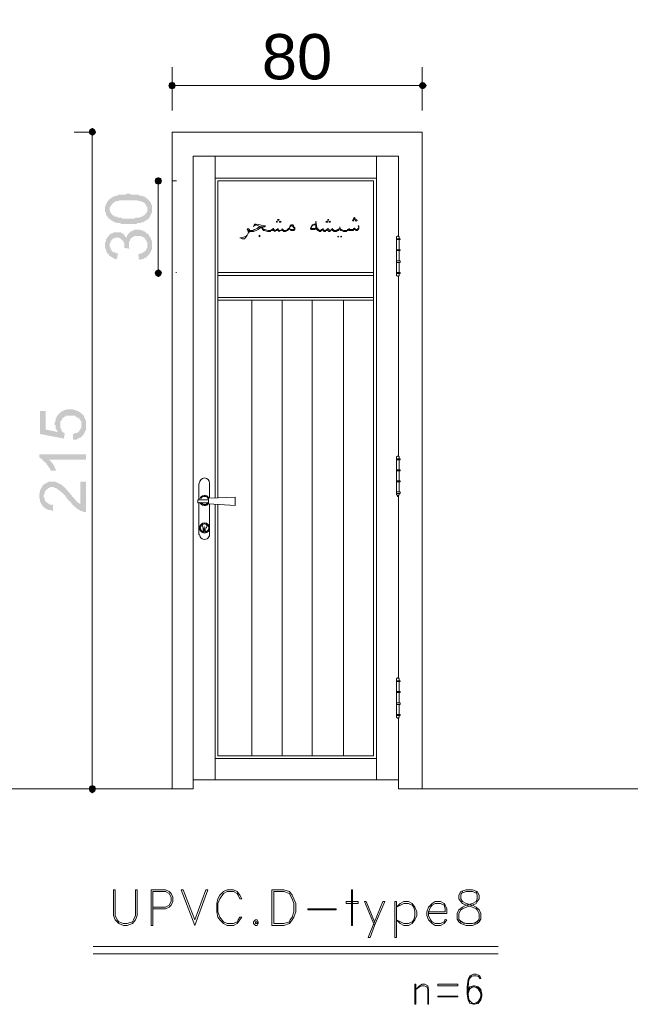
# Model space of a CAD drawing. Header units: metres. Extents: x 5.7 to 89.8, y 4 to 63.5.
# Tile 19 of 60: x 30.8 to 37.2, y 36.3 to 46.6. Entities that reach past the tile are written whole.
import ezdxf

# ---------------------------------------------------------------- set-up
doc = ezdxf.new("R2010")
doc.units = ezdxf.units.M
doc.header["$MEASUREMENT"] = 0
for name, color, linetype in [('PDF7_dim', 7, 'Continuous'), ('PDF7_Sym tip Door', 7, 'Continuous'), ('PDF7_Text', 7, 'Continuous'), ('PDF7_textt', 7, 'Continuous'), ('PDF7_wall', 7, 'Continuous')]:
    doc.layers.add(name, color=color, linetype=linetype)
doc.styles.add('PDF Arial', font='arial.ttf')

msp = doc.modelspace()

# ---------------------------------------------------------------- hatches: boundary and pattern name
at = {"layer": 'PDF7_dim', "transparency": 33554559}
h = msp.add_hatch(color=256, dxfattribs=at)
h.paths.add_polyline_path([(31.96, 44.474), (31.95, 44.474), (31.94, 44.474), (31.931, 44.474), (31.921, 44.474), (31.921, 44.474), (31.911, 44.474), (31.902, 44.474), (31.892, 44.474), (31.892, 44.474), (31.882, 44.474), (31.873, 44.474), (31.873, 44.483), (31.863, 44.483), (31.854, 44.483), (31.854, 44.483), (31.844, 44.483), (31.834, 44.483), (31.834, 44.483), (31.825, 44.483), (31.825, 44.493), (31.815, 44.493), (31.815, 44.493), (31.805, 44.493), (31.796, 44.503), (31.796, 44.503), (31.786, 44.503), (31.777, 44.512), (31.777, 44.512), (31.767, 44.512), (31.767, 44.522), (31.757, 44.522), (31.757, 44.531), (31.748, 44.531), (31.748, 44.531), (31.738, 44.541), (31.738, 44.541), (31.738, 44.551), (31.728, 44.551), (31.728, 44.56), (31.728, 44.56), (31.719, 44.57), (31.719, 44.58), (31.719, 44.58), (31.719, 44.589), (31.709, 44.599), (31.709, 44.599), (31.709, 44.609), (31.709, 44.618), (31.709, 44.618), (31.709, 44.628), (31.709, 44.628), (31.709, 44.637), (31.709, 44.647), (31.709, 44.647), (31.709, 44.657), (31.709, 44.666), (31.719, 44.666), (31.719, 44.676), (31.719, 44.686), (31.719, 44.686), (31.728, 44.695), (31.728, 44.695), (31.728, 44.705), (31.728, 44.705), (31.738, 44.714), (31.738, 44.724), (31.748, 44.724), (31.748, 44.734), (31.757, 44.734), (31.757, 44.734), (31.767, 44.743), (31.767, 44.743), (31.767, 44.743), (31.777, 44.753), (31.777, 44.753), (31.786, 44.753), (31.796, 44.763), (31.796, 44.763), (31.805, 44.763), (31.815, 44.763), (31.815, 44.772), (31.825, 44.772), (31.834, 44.772), (31.834, 44.772), (31.844, 44.772), (31.844, 44.782), (31.854, 44.782), (31.854, 44.782), (31.863, 44.782), (31.873, 44.782), (31.873, 44.782), (31.882, 44.782), (31.892, 44.782), (31.892, 44.782), (31.902, 44.782), (31.911, 44.782), (31.911, 44.782), (31.921, 44.782), (31.931, 44.792), (31.94, 44.792), (31.95, 44.792), (31.96, 44.792), (31.96, 44.792), (31.96, 44.792), (31.969, 44.792), (31.979, 44.782), (31.988, 44.782), (31.998, 44.782), (31.998, 44.782), (32.008, 44.782), (32.017, 44.782), (32.027, 44.782), (32.027, 44.782), (32.037, 44.782), (32.046, 44.782), (32.046, 44.782), (32.056, 44.782), (32.065, 44.782), (32.065, 44.772), (32.075, 44.772), (32.075, 44.772), (32.085, 44.772), (32.085, 44.772), (32.094, 44.772), (32.104, 44.763), (32.104, 44.763), (32.114, 44.763), (32.123, 44.763), (32.123, 44.753), (32.133, 44.753), (32.133, 44.753), (32.143, 44.743), (32.152, 44.743), (32.152, 44.734), (32.162, 44.734), (32.162, 44.734), (32.171, 44.724), (32.171, 44.724), (32.171, 44.714), (32.181, 44.714), (32.181, 44.705), (32.181, 44.705), (32.191, 44.695), (32.191, 44.695), (32.191, 44.686), (32.191, 44.676), (32.2, 44.676), (32.2, 44.666), (32.2, 44.657), (32.2, 44.657), (32.2, 44.647), (32.2, 44.637), (32.2, 44.628), (32.2, 44.628), (32.2, 44.618), (32.2, 44.618), (32.2, 44.609), (32.2, 44.599), (32.2, 44.599), (32.2, 44.589), (32.191, 44.58), (32.191, 44.58), (32.191, 44.57), (32.191, 44.57), (32.181, 44.56), (32.181, 44.551), (32.181, 44.551), (32.171, 44.541), (32.171, 44.541), (32.171, 44.531), (32.162, 44.531), (32.162, 44.522), (32.152, 44.522), (32.152, 44.522), (32.152, 44.522), (32.143, 44.512), (32.143, 44.512), (32.133, 44.512), (32.133, 44.503), (32.123, 44.503), (32.123, 44.503), (32.114, 44.503), (32.114, 44.493), (32.104, 44.493), (32.104, 44.493), (32.094, 44.493), (32.085, 44.493), (32.085, 44.483), (32.075, 44.483), (32.065, 44.483), (32.065, 44.483), (32.056, 44.483), (32.046, 44.483), (32.046, 44.483), (32.037, 44.474), (32.027, 44.474), (32.017, 44.474), (32.017, 44.474), (32.008, 44.474), (31.998, 44.474), (31.988, 44.474), (31.979, 44.474), (31.969, 44.474), (31.969, 44.474), (31.96, 44.474)], flags=0)
h.paths.add_polyline_path([(31.96, 44.531), (31.969, 44.531), (31.979, 44.531), (31.988, 44.531), (31.988, 44.531), (31.998, 44.531), (32.008, 44.531), (32.017, 44.531), (32.027, 44.541), (32.037, 44.541), (32.037, 44.541), (32.046, 44.541), (32.056, 44.541), (32.056, 44.541), (32.065, 44.541), (32.075, 44.541), (32.075, 44.541), (32.085, 44.551), (32.085, 44.551), (32.094, 44.551), (32.094, 44.551), (32.104, 44.551), (32.104, 44.56), (32.114, 44.56), (32.114, 44.56), (32.114, 44.56), (32.123, 44.57), (32.123, 44.57), (32.133, 44.58), (32.133, 44.58), (32.143, 44.589), (32.143, 44.589), (32.143, 44.599), (32.152, 44.599), (32.152, 44.609), (32.152, 44.609), (32.152, 44.618), (32.152, 44.628), (32.152, 44.628), (32.152, 44.637), (32.152, 44.647), (32.152, 44.647), (32.152, 44.657), (32.143, 44.657), (32.143, 44.666), (32.143, 44.666), (32.133, 44.676), (32.133, 44.686), (32.133, 44.686), (32.123, 44.695), (32.114, 44.695), (32.114, 44.695), (32.114, 44.705), (32.104, 44.705), (32.104, 44.705), (32.094, 44.705), (32.094, 44.705), (32.085, 44.714), (32.085, 44.714), (32.075, 44.714), (32.075, 44.714), (32.065, 44.714), (32.065, 44.714), (32.056, 44.714), (32.046, 44.724), (32.046, 44.724), (32.037, 44.724), (32.027, 44.724), (32.017, 44.724), (32.008, 44.724), (32.008, 44.724), (31.998, 44.724), (31.988, 44.724), (31.979, 44.724), (31.969, 44.724), (31.96, 44.724), (31.96, 44.724), (31.95, 44.724), (31.94, 44.724), (31.931, 44.724), (31.921, 44.724), (31.911, 44.724), (31.902, 44.724), (31.892, 44.724), (31.882, 44.724), (31.882, 44.724), (31.873, 44.724), (31.863, 44.724), (31.854, 44.724), (31.854, 44.714), (31.844, 44.714), (31.844, 44.714), (31.834, 44.714), (31.825, 44.714), (31.825, 44.714), (31.815, 44.705), (31.815, 44.705), (31.815, 44.705), (31.805, 44.705), (31.805, 44.705), (31.796, 44.695), (31.796, 44.695), (31.796, 44.695), (31.786, 44.686), (31.786, 44.686), (31.777, 44.676), (31.777, 44.676), (31.767, 44.666), (31.767, 44.666), (31.767, 44.657), (31.767, 44.657), (31.757, 44.647), (31.757, 44.637), (31.757, 44.637), (31.757, 44.628), (31.757, 44.618), (31.757, 44.618), (31.757, 44.609), (31.767, 44.599), (31.767, 44.599), (31.767, 44.589), (31.767, 44.589), (31.777, 44.58), (31.777, 44.58), (31.786, 44.57), (31.786, 44.57), (31.796, 44.56), (31.796, 44.56), (31.805, 44.56), (31.805, 44.56), (31.805, 44.551), (31.815, 44.551), (31.815, 44.551), (31.825, 44.551), (31.825, 44.551), (31.834, 44.551), (31.844, 44.541), (31.844, 44.541), (31.854, 44.541), (31.863, 44.541), (31.863, 44.541), (31.873, 44.541), (31.882, 44.541), (31.882, 44.541), (31.892, 44.531), (31.902, 44.531), (31.911, 44.531), (31.921, 44.531), (31.931, 44.531), (31.94, 44.531), (31.94, 44.531), (31.95, 44.531), (31.96, 44.531)], flags=0)
for points in [[(32.065, 44.098), (32.056, 44.156), (32.065, 44.156), (32.075, 44.165), (32.085, 44.165), (32.085, 44.165), (32.094, 44.165), (32.104, 44.175), (32.104, 44.175), (32.114, 44.175), (32.114, 44.185), (32.123, 44.185), (32.123, 44.185), (32.133, 44.194), (32.133, 44.194), (32.133, 44.194), (32.143, 44.204), (32.143, 44.204), (32.143, 44.214), (32.152, 44.223), (32.152, 44.223), (32.152, 44.233), (32.152, 44.243), (32.152, 44.243), (32.152, 44.252), (32.152, 44.262), (32.152, 44.262), (32.152, 44.271), (32.152, 44.281), (32.152, 44.281), (32.143, 44.291), (32.143, 44.3), (32.143, 44.3), (32.133, 44.31), (32.133, 44.31), (32.133, 44.32), (32.123, 44.32), (32.123, 44.329), (32.114, 44.329), (32.114, 44.339), (32.104, 44.339), (32.094, 44.339), (32.094, 44.348), (32.085, 44.348), (32.075, 44.348), (32.075, 44.348), (32.065, 44.348), (32.056, 44.348), (32.056, 44.348), (32.056, 44.348), (32.046, 44.348), (32.037, 44.348), (32.037, 44.348), (32.027, 44.348), (32.017, 44.348), (32.017, 44.348), (32.008, 44.339), (31.998, 44.339), (31.998, 44.339), (31.988, 44.329), (31.988, 44.329), (31.988, 44.329), (31.979, 44.32), (31.979, 44.32), (31.969, 44.31), (31.969, 44.3), (31.969, 44.3), (31.969, 44.291), (31.96, 44.291), (31.96, 44.281), (31.96, 44.271), (31.96, 44.271), (31.96, 44.262), (31.96, 44.262), (31.96, 44.252), (31.96, 44.243), (31.96, 44.243), (31.96, 44.233), (31.96, 44.223), (31.969, 44.214), (31.969, 44.214), (31.911, 44.223), (31.911, 44.233), (31.911, 44.233), (31.911, 44.243), (31.911, 44.243), (31.911, 44.252), (31.911, 44.262), (31.911, 44.262), (31.911, 44.271), (31.902, 44.281), (31.902, 44.281), (31.902, 44.291), (31.902, 44.291), (31.892, 44.3), (31.892, 44.3), (31.882, 44.31), (31.882, 44.31), (31.873, 44.32), (31.873, 44.32), (31.863, 44.32), (31.863, 44.329), (31.854, 44.329), (31.844, 44.329), (31.844, 44.329), (31.834, 44.329), (31.825, 44.329), (31.825, 44.329), (31.815, 44.329), (31.805, 44.329), (31.805, 44.32), (31.796, 44.32), (31.786, 44.32), (31.786, 44.31), (31.777, 44.31), (31.777, 44.31), (31.777, 44.3), (31.767, 44.3), (31.767, 44.291), (31.767, 44.291), (31.767, 44.281), (31.757, 44.271), (31.757, 44.271), (31.757, 44.262), (31.757, 44.252), (31.757, 44.252), (31.757, 44.243), (31.757, 44.233), (31.757, 44.233), (31.767, 44.223), (31.767, 44.214), (31.767, 44.214), (31.767, 44.204), (31.777, 44.204), (31.777, 44.194), (31.777, 44.194), (31.786, 44.185), (31.786, 44.185), (31.796, 44.185), (31.796, 44.175), (31.805, 44.175), (31.805, 44.175), (31.815, 44.175), (31.825, 44.165), (31.834, 44.165), (31.834, 44.165), (31.844, 44.165), (31.834, 44.108), (31.825, 44.108), (31.825, 44.108), (31.815, 44.108), (31.805, 44.108), (31.796, 44.117), (31.796, 44.117), (31.786, 44.117), (31.786, 44.127), (31.777, 44.127), (31.767, 44.127), (31.767, 44.137), (31.757, 44.137), (31.757, 44.137), (31.748, 44.146), (31.748, 44.146), (31.748, 44.156), (31.738, 44.156), (31.738, 44.156), (31.738, 44.165), (31.728, 44.165), (31.728, 44.175), (31.728, 44.185), (31.719, 44.185), (31.719, 44.194), (31.719, 44.194), (31.719, 44.204), (31.719, 44.214), (31.709, 44.214), (31.709, 44.223), (31.709, 44.233), (31.709, 44.243), (31.709, 44.243), (31.709, 44.252), (31.709, 44.252), (31.709, 44.262), (31.709, 44.271), (31.709, 44.281), (31.709, 44.281), (31.719, 44.291), (31.719, 44.3), (31.719, 44.3), (31.719, 44.31), (31.719, 44.32), (31.728, 44.32), (31.728, 44.32), (31.728, 44.329), (31.738, 44.339), (31.738, 44.339), (31.738, 44.348), (31.748, 44.348), (31.748, 44.358), (31.757, 44.358), (31.757, 44.368), (31.767, 44.368), (31.767, 44.368), (31.777, 44.377), (31.777, 44.377), (31.786, 44.377), (31.796, 44.387), (31.796, 44.387), (31.805, 44.387), (31.805, 44.387), (31.815, 44.387), (31.825, 44.387), (31.834, 44.387), (31.834, 44.387), (31.844, 44.387), (31.844, 44.387), (31.854, 44.387), (31.863, 44.387), (31.863, 44.387), (31.873, 44.387), (31.882, 44.377), (31.882, 44.377), (31.892, 44.377), (31.892, 44.377), (31.902, 44.368), (31.902, 44.368), (31.911, 44.358), (31.911, 44.358), (31.911, 44.348), (31.921, 44.348), (31.921, 44.339), (31.931, 44.339), (31.931, 44.329), (31.931, 44.32), (31.931, 44.329), (31.94, 44.339), (31.94, 44.348), (31.94, 44.348), (31.94, 44.358), (31.95, 44.358), (31.95, 44.368), (31.96, 44.377), (31.96, 44.377), (31.96, 44.377), (31.969, 44.387), (31.969, 44.387), (31.969, 44.387), (31.979, 44.397), (31.988, 44.397), (31.988, 44.397), (31.998, 44.406), (31.998, 44.406), (32.008, 44.406), (32.017, 44.406), (32.017, 44.416), (32.027, 44.416), (32.037, 44.416), (32.037, 44.416), (32.046, 44.416), (32.056, 44.416), (32.056, 44.416), (32.065, 44.416), (32.075, 44.416), (32.075, 44.416), (32.085, 44.406), (32.094, 44.406), (32.094, 44.406), (32.104, 44.406), (32.104, 44.406), (32.114, 44.397), (32.123, 44.397), (32.123, 44.397), (32.133, 44.387), (32.133, 44.387), (32.143, 44.387), (32.143, 44.377), (32.152, 44.377), (32.152, 44.368), (32.162, 44.368), (32.162, 44.368), (32.171, 44.358), (32.171, 44.358), (32.171, 44.348), (32.181, 44.339), (32.181, 44.339), (32.181, 44.329), (32.191, 44.329), (32.191, 44.32), (32.191, 44.31), (32.191, 44.31), (32.2, 44.3), (32.2, 44.3), (32.2, 44.291), (32.2, 44.281), (32.2, 44.271), (32.2, 44.271), (32.2, 44.262), (32.2, 44.252), (32.2, 44.252), (32.2, 44.243), (32.2, 44.233), (32.2, 44.233), (32.2, 44.223), (32.2, 44.214), (32.2, 44.214), (32.2, 44.204), (32.191, 44.194), (32.191, 44.194), (32.191, 44.185), (32.191, 44.185), (32.181, 44.175), (32.181, 44.165), (32.181, 44.165), (32.171, 44.156), (32.171, 44.156), (32.162, 44.146), (32.162, 44.146), (32.162, 44.146), (32.152, 44.137), (32.152, 44.137), (32.143, 44.127), (32.143, 44.127), (32.133, 44.117), (32.133, 44.117), (32.123, 44.117), (32.114, 44.108), (32.114, 44.108), (32.104, 44.108), (32.104, 44.108), (32.094, 44.108), (32.085, 44.098), (32.085, 44.098), (32.075, 44.098), (32.065, 44.098)], [(31.372, 42.21), (31.372, 42.268), (31.382, 42.268), (31.382, 42.268), (31.391, 42.278), (31.401, 42.278), (31.411, 42.278), (31.411, 42.278), (31.42, 42.287), (31.42, 42.287), (31.43, 42.287), (31.43, 42.297), (31.439, 42.297), (31.439, 42.307), (31.439, 42.307), (31.449, 42.316), (31.449, 42.316), (31.449, 42.326), (31.459, 42.326), (31.459, 42.336), (31.459, 42.345), (31.459, 42.345), (31.459, 42.355), (31.459, 42.364), (31.459, 42.364), (31.459, 42.374), (31.459, 42.374), (31.459, 42.384), (31.459, 42.393), (31.459, 42.393), (31.459, 42.403), (31.449, 42.403), (31.449, 42.413), (31.449, 42.422), (31.439, 42.422), (31.439, 42.432), (31.43, 42.432), (31.43, 42.432), (31.43, 42.441), (31.42, 42.441), (31.411, 42.441), (31.411, 42.451), (31.401, 42.451), (31.401, 42.451), (31.391, 42.461), (31.382, 42.461), (31.382, 42.461), (31.372, 42.461), (31.362, 42.461), (31.362, 42.461), (31.353, 42.461), (31.343, 42.461), (31.343, 42.461), (31.334, 42.461), (31.334, 42.461), (31.324, 42.461), (31.314, 42.461), (31.305, 42.461), (31.305, 42.461), (31.295, 42.461), (31.295, 42.451), (31.285, 42.451), (31.276, 42.451), (31.276, 42.441), (31.266, 42.441), (31.266, 42.441), (31.266, 42.432), (31.256, 42.432), (31.256, 42.422), (31.256, 42.422), (31.247, 42.413), (31.247, 42.413), (31.247, 42.403), (31.237, 42.403), (31.237, 42.393), (31.237, 42.384), (31.237, 42.384), (31.237, 42.374), (31.237, 42.364), (31.237, 42.364), (31.237, 42.355), (31.237, 42.345), (31.237, 42.345), (31.237, 42.336), (31.237, 42.326), (31.247, 42.326), (31.247, 42.316), (31.247, 42.307), (31.247, 42.307), (31.247, 42.307), (31.256, 42.297), (31.256, 42.297), (31.266, 42.287), (31.266, 42.287), (31.276, 42.278), (31.276, 42.278), (31.285, 42.278), (31.276, 42.22), (31.025, 42.268), (31.025, 42.509), (31.083, 42.509), (31.083, 42.316), (31.218, 42.287), (31.208, 42.297), (31.208, 42.297), (31.199, 42.307), (31.199, 42.307), (31.199, 42.316), (31.189, 42.326), (31.189, 42.326), (31.189, 42.336), (31.189, 42.345), (31.189, 42.345), (31.189, 42.355), (31.179, 42.364), (31.179, 42.364), (31.179, 42.374), (31.179, 42.374), (31.179, 42.384), (31.179, 42.393), (31.179, 42.393), (31.189, 42.403), (31.189, 42.413), (31.189, 42.413), (31.189, 42.422), (31.189, 42.432), (31.189, 42.432), (31.199, 42.441), (31.199, 42.451), (31.199, 42.451), (31.208, 42.461), (31.208, 42.461), (31.218, 42.47), (31.218, 42.47), (31.218, 42.48), (31.228, 42.48), (31.228, 42.48), (31.228, 42.49), (31.237, 42.49), (31.237, 42.499), (31.247, 42.499), (31.247, 42.499), (31.256, 42.509), (31.266, 42.509), (31.266, 42.509), (31.276, 42.519), (31.276, 42.519), (31.285, 42.519), (31.295, 42.519), (31.295, 42.519), (31.305, 42.528), (31.314, 42.528), (31.314, 42.528), (31.324, 42.528), (31.334, 42.528), (31.343, 42.528), (31.343, 42.528), (31.353, 42.528), (31.362, 42.528), (31.362, 42.528), (31.372, 42.528), (31.382, 42.519), (31.382, 42.519), (31.391, 42.519), (31.401, 42.519), (31.401, 42.519), (31.411, 42.509), (31.42, 42.509), (31.42, 42.509), (31.43, 42.509), (31.43, 42.499), (31.439, 42.499), (31.449, 42.499), (31.449, 42.49), (31.449, 42.49), (31.459, 42.49), (31.459, 42.48), (31.468, 42.48), (31.468, 42.47), (31.478, 42.47), (31.478, 42.461), (31.488, 42.461), (31.488, 42.451), (31.488, 42.441), (31.497, 42.441), (31.497, 42.432), (31.497, 42.432), (31.497, 42.422), (31.507, 42.413), (31.507, 42.413), (31.507, 42.403), (31.507, 42.403), (31.507, 42.393), (31.507, 42.384), (31.507, 42.374), (31.507, 42.374), (31.507, 42.364), (31.507, 42.364), (31.507, 42.355), (31.507, 42.345), (31.507, 42.345), (31.507, 42.336), (31.507, 42.326), (31.507, 42.316), (31.507, 42.316), (31.507, 42.307), (31.497, 42.297), (31.497, 42.297), (31.497, 42.287), (31.497, 42.287), (31.488, 42.278), (31.488, 42.278), (31.488, 42.268), (31.478, 42.258), (31.478, 42.258), (31.478, 42.258), (31.468, 42.249), (31.468, 42.249), (31.459, 42.239), (31.459, 42.239), (31.449, 42.23), (31.449, 42.23), (31.439, 42.23), (31.43, 42.22), (31.43, 42.22), (31.42, 42.22), (31.42, 42.22), (31.411, 42.21), (31.401, 42.21), (31.401, 42.21), (31.391, 42.21), (31.382, 42.21), (31.372, 42.21)], [(31.507, 42.056), (31.507, 41.998), (31.122, 41.998), (31.131, 41.989), (31.131, 41.989), (31.141, 41.979), (31.141, 41.979), (31.141, 41.97), (31.151, 41.97), (31.151, 41.96), (31.16, 41.96), (31.16, 41.95), (31.17, 41.941), (31.17, 41.941), (31.17, 41.931), (31.17, 41.931), (31.179, 41.921), (31.179, 41.912), (31.179, 41.912), (31.189, 41.902), (31.189, 41.902), (31.189, 41.893), (31.199, 41.883), (31.199, 41.883), (31.199, 41.883), (31.141, 41.883), (31.141, 41.883), (31.131, 41.893), (31.131, 41.902), (31.131, 41.902), (31.122, 41.912), (31.122, 41.912), (31.112, 41.921), (31.112, 41.931), (31.112, 41.931), (31.102, 41.941), (31.102, 41.941), (31.093, 41.95), (31.093, 41.95), (31.093, 41.96), (31.083, 41.96), (31.083, 41.97), (31.073, 41.97), (31.073, 41.979), (31.064, 41.979), (31.064, 41.989), (31.054, 41.989), (31.054, 41.998), (31.045, 41.998), (31.045, 42.008), (31.035, 42.008), (31.035, 42.008), (31.025, 42.018), (31.025, 42.018), (31.016, 42.018), (31.016, 42.056)], [(31.449, 41.767), (31.507, 41.767), (31.507, 41.449), (31.497, 41.449), (31.488, 41.449), (31.478, 41.449), (31.478, 41.449), (31.468, 41.459), (31.459, 41.459), (31.459, 41.459), (31.459, 41.459), (31.449, 41.459), (31.439, 41.469), (31.439, 41.469), (31.43, 41.469), (31.43, 41.478), (31.42, 41.478), (31.42, 41.478), (31.411, 41.488), (31.401, 41.488), (31.401, 41.498), (31.401, 41.498), (31.391, 41.498), (31.391, 41.507), (31.382, 41.507), (31.382, 41.517), (31.372, 41.517), (31.372, 41.517), (31.372, 41.527), (31.362, 41.527), (31.362, 41.536), (31.353, 41.536), (31.353, 41.546), (31.343, 41.555), (31.343, 41.555), (31.334, 41.565), (31.324, 41.565), (31.324, 41.575), (31.314, 41.584), (31.314, 41.584), (31.305, 41.594), (31.305, 41.604), (31.295, 41.604), (31.295, 41.613), (31.285, 41.623), (31.285, 41.623), (31.276, 41.632), (31.276, 41.632), (31.266, 41.642), (31.266, 41.642), (31.256, 41.652), (31.256, 41.652), (31.247, 41.661), (31.247, 41.661), (31.237, 41.661), (31.237, 41.671), (31.237, 41.671), (31.228, 41.671), (31.228, 41.681), (31.218, 41.681), (31.218, 41.681), (31.208, 41.69), (31.199, 41.69), (31.199, 41.7), (31.189, 41.7), (31.189, 41.7), (31.179, 41.7), (31.17, 41.71), (31.17, 41.71), (31.16, 41.71), (31.151, 41.71), (31.151, 41.71), (31.141, 41.71), (31.141, 41.71), (31.131, 41.71), (31.122, 41.7), (31.122, 41.7), (31.112, 41.7), (31.112, 41.7), (31.102, 41.69), (31.093, 41.69), (31.093, 41.681), (31.093, 41.681), (31.083, 41.681), (31.083, 41.671), (31.083, 41.671), (31.073, 41.661), (31.073, 41.661), (31.073, 41.652), (31.073, 41.642), (31.073, 41.642), (31.064, 41.632), (31.064, 41.623), (31.064, 41.613), (31.064, 41.613), (31.064, 41.604), (31.073, 41.594), (31.073, 41.594), (31.073, 41.584), (31.073, 41.575), (31.073, 41.575), (31.083, 41.565), (31.083, 41.565), (31.083, 41.555), (31.093, 41.555), (31.093, 41.546), (31.102, 41.546), (31.102, 41.546), (31.112, 41.536), (31.112, 41.536), (31.122, 41.536), (31.122, 41.527), (31.131, 41.527), (31.141, 41.527), (31.141, 41.527), (31.151, 41.527), (31.16, 41.527), (31.16, 41.527), (31.16, 41.459), (31.151, 41.459), (31.141, 41.469), (31.131, 41.469), (31.131, 41.469), (31.122, 41.469), (31.112, 41.469), (31.112, 41.469), (31.102, 41.478), (31.093, 41.478), (31.093, 41.478), (31.083, 41.488), (31.083, 41.488), (31.073, 41.488), (31.073, 41.498), (31.064, 41.498), (31.064, 41.498), (31.054, 41.507), (31.054, 41.507), (31.054, 41.517), (31.045, 41.517), (31.045, 41.527), (31.045, 41.527), (31.035, 41.536), (31.035, 41.536), (31.035, 41.546), (31.025, 41.555), (31.025, 41.555), (31.025, 41.565), (31.025, 41.575), (31.025, 41.575), (31.025, 41.584), (31.016, 41.594), (31.016, 41.594), (31.016, 41.604), (31.016, 41.613), (31.016, 41.623), (31.016, 41.623), (31.016, 41.632), (31.016, 41.642), (31.016, 41.652), (31.025, 41.652), (31.025, 41.661), (31.025, 41.671), (31.025, 41.671), (31.025, 41.681), (31.035, 41.69), (31.035, 41.69), (31.035, 41.7), (31.035, 41.7), (31.045, 41.71), (31.045, 41.71), (31.045, 41.719), (31.054, 41.719), (31.054, 41.729), (31.054, 41.729), (31.064, 41.738), (31.064, 41.738), (31.073, 41.738), (31.073, 41.748), (31.083, 41.748), (31.093, 41.758), (31.093, 41.758), (31.102, 41.758), (31.102, 41.758), (31.112, 41.767), (31.122, 41.767), (31.122, 41.767), (31.131, 41.767), (31.141, 41.767), (31.141, 41.767), (31.151, 41.767), (31.151, 41.767), (31.16, 41.767), (31.17, 41.767), (31.17, 41.767), (31.179, 41.767), (31.189, 41.767), (31.189, 41.767), (31.199, 41.758), (31.208, 41.758), (31.208, 41.758), (31.218, 41.758), (31.218, 41.748), (31.228, 41.748), (31.228, 41.748), (31.237, 41.738), (31.237, 41.738), (31.247, 41.738), (31.256, 41.729), (31.256, 41.729), (31.266, 41.719), (31.266, 41.719), (31.276, 41.719), (31.276, 41.71), (31.276, 41.71), (31.285, 41.71), (31.285, 41.7), (31.295, 41.7), (31.295, 41.69), (31.295, 41.69), (31.305, 41.681), (31.305, 41.681), (31.314, 41.671), (31.314, 41.671), (31.324, 41.661), (31.324, 41.652), (31.334, 41.652), (31.343, 41.642), (31.343, 41.632), (31.353, 41.632), (31.353, 41.623), (31.362, 41.623), (31.362, 41.613), (31.372, 41.604), (31.372, 41.604), (31.382, 41.594), (31.391, 41.584), (31.391, 41.584), (31.391, 41.575), (31.401, 41.575), (31.401, 41.565), (31.411, 41.565), (31.411, 41.565), (31.411, 41.555), (31.411, 41.555), (31.42, 41.555), (31.42, 41.546), (31.43, 41.546), (31.43, 41.546), (31.439, 41.536), (31.449, 41.536), (31.449, 41.536)]]:
    msp.add_hatch(color=256, dxfattribs=at).paths.add_polyline_path(points)

# ---------------------------------------------------------------- linework, layer by layer
at = {"layer": 'PDF7_dim', "lineweight": 20}
for points in [[(32.412, 45.668), (32.412, 46.121)], [(35.042, 45.668), (35.042, 46.121)], [(35.003, 45.928), (34.964, 45.928), (32.489, 45.928), (32.451, 45.928)], [(31.555, 45.437), (31.382, 45.437)], [(31.574, 45.398), (31.574, 45.36), (31.574, 38.618), (31.574, 38.579)], [(32.268, 44.888), (32.268, 44.849), (32.268, 44.04), (32.268, 44.002)], [(32.422, 44.926), (32.46, 44.926)], [(32.451, 43.963), (32.46, 43.963)], [(31.574, 38.541), (31.382, 38.541)]]:
    msp.add_lwpolyline(points, dxfattribs=at)
at = {"layer": 'PDF7_dim', "transparency": 33554559}
for points in [[(32.383, 45.957), (32.412, 45.928), (32.374, 45.928)], [(32.374, 45.928), (32.383, 45.899), (32.412, 45.928)], [(32.412, 45.967), (32.383, 45.957), (32.412, 45.928)], [(32.383, 45.899), (32.412, 45.928), (32.412, 45.889)], [(32.412, 45.928), (32.441, 45.957), (32.412, 45.967)], [(32.451, 45.928), (32.412, 45.928), (32.441, 45.957)], [(32.412, 45.928), (32.412, 45.889), (32.441, 45.899)], [(32.441, 45.899), (32.451, 45.928), (32.412, 45.928)], [(35.022, 45.957), (35.003, 45.928), (35.042, 45.928)], [(35.003, 45.928), (35.042, 45.928), (35.022, 45.899)], [(35.042, 45.928), (35.042, 45.967), (35.022, 45.957)], [(35.042, 45.928), (35.022, 45.899), (35.042, 45.889)], [(35.07, 45.957), (35.042, 45.928), (35.042, 45.967)], [(35.09, 45.928), (35.07, 45.957), (35.042, 45.928)], [(35.042, 45.889), (35.07, 45.899), (35.042, 45.928)], [(35.07, 45.899), (35.042, 45.928), (35.09, 45.928)], [(31.545, 45.466), (31.574, 45.437), (31.536, 45.437)], [(31.574, 45.437), (31.536, 45.437), (31.545, 45.418)], [(31.574, 45.485), (31.545, 45.466), (31.574, 45.437)], [(31.545, 45.418), (31.574, 45.398), (31.574, 45.437)], [(31.603, 45.466), (31.574, 45.437), (31.574, 45.485)], [(31.613, 45.437), (31.603, 45.466), (31.574, 45.437)], [(31.574, 45.398), (31.574, 45.437), (31.603, 45.418)], [(31.574, 45.437), (31.603, 45.418), (31.613, 45.437)], [(32.239, 44.955), (32.268, 44.926), (32.229, 44.926)], [(32.268, 44.926), (32.229, 44.926), (32.239, 44.897)], [(32.268, 44.965), (32.239, 44.955), (32.268, 44.926)], [(32.239, 44.897), (32.268, 44.888), (32.268, 44.926)], [(32.297, 44.955), (32.268, 44.926), (32.268, 44.965)], [(32.306, 44.926), (32.297, 44.955), (32.268, 44.926)], [(32.268, 44.888), (32.268, 44.926), (32.297, 44.897)], [(32.268, 44.926), (32.297, 44.897), (32.306, 44.926)], [(32.268, 43.963), (32.239, 43.982), (32.229, 43.963)], [(32.229, 43.963), (32.239, 43.934), (32.268, 43.963)], [(32.268, 44.002), (32.268, 43.963), (32.239, 43.982)], [(32.239, 43.934), (32.268, 43.963), (32.268, 43.915)], [(32.297, 43.982), (32.268, 44.002), (32.268, 43.963)], [(32.268, 43.963), (32.306, 43.963), (32.297, 43.982)], [(32.268, 43.915), (32.297, 43.934), (32.268, 43.963)], [(32.297, 43.934), (32.268, 43.963), (32.306, 43.963)], [(31.574, 38.579), (31.574, 38.541), (31.545, 38.57)], [(31.603, 38.57), (31.574, 38.579), (31.574, 38.541)], [(31.574, 38.541), (31.545, 38.57), (31.536, 38.541)], [(31.536, 38.541), (31.545, 38.512), (31.574, 38.541)], [(31.545, 38.512), (31.574, 38.541), (31.574, 38.493)], [(31.574, 38.541), (31.613, 38.541), (31.603, 38.57)], [(31.574, 38.493), (31.603, 38.512), (31.574, 38.541)], [(31.603, 38.512), (31.574, 38.541), (31.613, 38.541)]]:
    msp.add_solid(points, dxfattribs=at)
at = {"layer": 'PDF7_Sym tip Door', "lineweight": 18}
for points in [[(34.791, 44.348), (34.791, 45.186), (32.634, 45.186), (32.634, 38.541), (32.412, 38.541), (32.412, 45.437), (35.042, 45.437), (35.042, 38.541), (34.791, 38.541), (34.791, 39.282)], [(32.634, 44.348), (32.634, 45.186), (32.634, 38.541), (32.634, 39.282)], [(32.865, 45.186), (32.865, 41.594)], [(34.56, 38.637), (34.56, 45.186)], [(34.56, 44.955), (32.865, 44.955)], [(32.894, 41.527), (32.894, 38.888), (34.531, 38.888), (34.531, 44.926), (32.894, 44.926), (32.894, 41.594)], [(34.772, 44.32), (34.772, 44.339), (34.781, 44.348), (34.791, 44.348), (34.801, 44.339), (34.801, 44.32)], [(34.531, 43.963), (32.894, 43.963)], [(32.634, 42.037), (32.634, 43.925)], [(34.531, 43.934), (32.894, 43.934)], [(34.772, 43.954), (34.772, 43.934), (34.781, 43.925), (34.791, 43.925), (34.801, 43.934), (34.801, 43.954)], [(34.791, 42.037), (34.791, 43.925)], [(34.531, 43.703), (32.894, 43.703)], [(34.531, 43.674), (32.894, 43.674)], [(33.25, 38.888), (33.25, 43.674)], [(33.568, 38.888), (33.568, 43.674)], [(33.886, 38.888), (33.886, 43.674)], [(34.213, 38.888), (34.213, 43.674)], [(34.772, 42.008), (34.772, 42.027), (34.781, 42.037), (34.791, 42.037), (34.801, 42.027), (34.801, 42.008)], [(32.692, 41.575), (32.692, 41.748)], [(32.807, 41.748), (32.807, 41.594)], [(32.634, 39.706), (32.634, 41.613)], [(34.772, 41.642), (34.772, 41.632), (34.781, 41.623), (34.781, 41.613), (34.791, 41.613), (34.791, 41.623), (34.801, 41.632), (34.801, 41.642)], [(34.791, 39.706), (34.791, 41.613)], [(32.797, 41.546), (32.749, 41.546), (32.682, 41.546), (32.682, 41.575), (32.749, 41.575), (32.797, 41.575)], [(32.692, 41.209), (32.692, 41.546)], [(32.807, 41.536), (32.807, 41.209)], [(32.865, 41.527), (32.865, 38.637)], [(32.74, 41.276), (32.74, 41.247)], [(32.749, 41.295), (32.749, 41.247), (32.749, 41.295)], [(32.759, 41.276), (32.759, 41.247)], [(34.772, 39.677), (34.772, 39.697), (34.781, 39.706), (34.791, 39.706), (34.801, 39.697), (34.801, 39.677)], [(34.772, 39.311), (34.772, 39.292), (34.781, 39.282), (34.791, 39.282), (34.801, 39.292), (34.801, 39.311)], [(32.865, 38.859), (34.56, 38.859)], [(32.634, 38.637), (34.791, 38.637)]]:
    msp.add_lwpolyline(points, dxfattribs=at)
for points in [[(34.81, 44.31), (34.772, 44.31), (34.772, 44.32), (34.81, 44.32)], [(34.772, 44.204), (34.801, 44.204), (34.801, 44.31), (34.772, 44.31)], [(34.81, 44.194), (34.772, 44.194), (34.772, 44.204), (34.81, 44.204)], [(34.772, 44.088), (34.801, 44.088), (34.801, 44.194), (34.772, 44.194)], [(34.81, 44.069), (34.772, 44.069), (34.772, 44.088), (34.81, 44.088)], [(34.772, 43.963), (34.801, 43.963), (34.801, 44.069), (34.772, 44.069)], [(34.81, 43.954), (34.772, 43.954), (34.772, 43.963), (34.81, 43.963)], [(34.81, 41.998), (34.772, 41.998), (34.772, 42.008), (34.81, 42.008)], [(34.772, 41.893), (34.801, 41.893), (34.801, 41.998), (34.772, 41.998)], [(34.81, 41.883), (34.772, 41.883), (34.772, 41.893), (34.81, 41.893)], [(34.772, 41.777), (34.801, 41.777), (34.801, 41.883), (34.772, 41.883)], [(34.81, 41.767), (34.772, 41.767), (34.772, 41.777), (34.81, 41.777)], [(34.772, 41.661), (34.801, 41.661), (34.801, 41.767), (34.772, 41.767)], [(32.797, 41.536), (33.077, 41.517), (33.077, 41.604), (32.797, 41.594), (32.797, 41.565)], [(34.81, 41.642), (34.772, 41.642), (34.772, 41.661), (34.81, 41.661)], [(34.81, 39.668), (34.772, 39.668), (34.772, 39.677), (34.81, 39.677)], [(34.772, 39.562), (34.801, 39.562), (34.801, 39.668), (34.772, 39.668)], [(34.81, 39.552), (34.772, 39.552), (34.772, 39.562), (34.81, 39.562)], [(34.772, 39.446), (34.801, 39.446), (34.801, 39.552), (34.772, 39.552)], [(34.81, 39.427), (34.772, 39.427), (34.772, 39.446), (34.81, 39.446)], [(34.772, 39.321), (34.801, 39.321), (34.801, 39.427), (34.772, 39.427)], [(34.81, 39.311), (34.772, 39.311), (34.772, 39.321), (34.81, 39.321)]]:
    msp.add_lwpolyline(points, close=True, dxfattribs=at)
at = {"layer": 'PDF7_Sym tip Door', "lineweight": 9}
for points in [[(32.046, 37.481), (32.027, 37.481), (32.027, 37.212), (32.008, 37.164), (31.998, 37.144), (31.94, 37.125), (31.902, 37.125), (31.854, 37.144), (31.834, 37.164), (31.815, 37.212), (31.815, 37.481), (31.796, 37.481), (31.796, 37.212), (31.815, 37.164), (31.854, 37.125), (31.902, 37.106), (31.94, 37.106), (31.998, 37.125), (32.027, 37.164), (32.046, 37.212)], [(32.653, 37.106), (32.509, 37.481), (32.528, 37.481), (32.653, 37.164), (32.769, 37.481), (32.788, 37.481)], [(33.144, 37.192), (33.125, 37.192), (33.106, 37.164), (33.096, 37.144), (33.057, 37.125), (32.99, 37.125), (32.952, 37.144), (32.913, 37.192), (32.894, 37.25), (32.894, 37.337), (32.913, 37.385), (32.952, 37.443), (32.99, 37.462), (33.057, 37.462), (33.096, 37.443), (33.106, 37.424), (33.125, 37.385), (33.144, 37.385), (33.125, 37.424), (33.096, 37.462), (33.057, 37.481), (32.99, 37.481), (32.952, 37.462), (32.913, 37.424), (32.894, 37.385), (32.884, 37.337), (32.884, 37.25), (32.894, 37.192), (32.913, 37.164), (32.952, 37.125), (32.99, 37.106), (33.057, 37.106), (33.096, 37.125), (33.125, 37.164)], [(33.462, 37.106), (33.587, 37.106), (33.645, 37.125), (33.674, 37.164), (33.693, 37.192), (33.712, 37.25), (33.712, 37.337), (33.693, 37.385), (33.674, 37.424), (33.645, 37.462), (33.587, 37.481), (33.462, 37.481)], [(33.481, 37.125), (33.587, 37.125), (33.645, 37.144), (33.655, 37.164), (33.674, 37.192), (33.693, 37.25), (33.693, 37.337), (33.674, 37.385), (33.655, 37.424), (33.645, 37.443), (33.587, 37.462), (33.481, 37.462)], [(34.31, 37.106), (34.31, 37.481), (34.3, 37.481), (34.3, 37.106)], [(35.504, 37.481), (35.446, 37.462), (35.427, 37.424), (35.427, 37.385), (35.446, 37.356), (35.465, 37.337), (35.504, 37.318), (35.571, 37.298), (35.61, 37.279), (35.619, 37.27), (35.639, 37.231), (35.639, 37.173), (35.619, 37.144), (35.571, 37.125), (35.504, 37.125), (35.446, 37.144), (35.427, 37.173), (35.427, 37.231), (35.446, 37.27), (35.465, 37.279), (35.504, 37.298), (35.571, 37.318), (35.61, 37.337), (35.619, 37.356), (35.639, 37.385), (35.639, 37.424), (35.619, 37.462), (35.571, 37.481)], [(34.367, 37.337), (34.242, 37.337), (34.242, 37.356), (34.367, 37.356)], [(34.473, 36.981), (34.493, 36.981), (34.541, 37.106), (34.647, 37.356), (34.627, 37.356), (34.541, 37.144)], [(34.772, 36.981), (34.772, 37.356), (34.753, 37.356), (34.753, 36.981)], [(34.772, 37.164), (34.849, 37.125), (34.897, 37.125), (34.936, 37.144), (34.955, 37.164), (34.964, 37.212), (34.964, 37.25), (34.955, 37.298), (34.936, 37.318), (34.897, 37.337), (34.849, 37.337), (34.772, 37.298), (34.81, 37.337), (34.849, 37.356), (34.897, 37.356), (34.936, 37.337), (34.964, 37.298), (34.984, 37.25), (34.984, 37.212), (34.964, 37.164), (34.936, 37.125), (34.897, 37.106), (34.849, 37.106), (34.81, 37.125)], [(34.136, 37.27), (33.838, 37.27), (33.838, 37.279), (34.136, 37.279)], [(33.289, 37.164), (33.269, 37.144), (33.269, 37.125), (33.289, 37.106), (33.308, 37.106), (33.318, 37.125), (33.318, 37.144), (33.308, 37.164)], [(33.289, 37.144), (33.289, 37.125), (33.308, 37.125), (33.308, 37.144)], [(34.974, 36.278), (34.974, 36.489), (34.964, 36.489), (34.964, 36.278)], [(35.109, 36.278), (35.099, 36.278), (35.099, 36.432), (35.09, 36.461), (35.061, 36.47), (35.042, 36.47), (35.013, 36.461), (34.974, 36.432), (35.013, 36.47), (35.042, 36.489), (35.07, 36.489), (35.099, 36.47), (35.109, 36.432)], [(35.417, 36.47), (35.205, 36.47), (35.205, 36.489), (35.417, 36.489)], [(35.417, 36.355), (35.205, 36.355), (35.205, 36.364), (35.417, 36.364)]]:
    msp.add_lwpolyline(points, close=True, dxfattribs=at)
for points in [[(32.21, 37.279), (32.345, 37.279), (32.383, 37.298), (32.403, 37.318), (32.422, 37.356), (32.422, 37.404), (32.403, 37.443), (32.383, 37.462), (32.345, 37.481), (32.191, 37.481), (32.191, 37.106), (32.21, 37.106), (32.21, 37.462), (32.345, 37.462), (32.383, 37.443), (32.403, 37.404), (32.403, 37.356), (32.383, 37.318), (32.345, 37.298), (32.21, 37.298)], [(35.465, 37.462), (35.446, 37.424), (35.446, 37.385), (35.465, 37.356), (35.504, 37.337), (35.571, 37.318), (35.61, 37.298), (35.639, 37.27), (35.658, 37.231), (35.658, 37.173), (35.639, 37.144), (35.619, 37.125), (35.571, 37.106), (35.504, 37.106), (35.446, 37.125), (35.427, 37.144), (35.408, 37.173), (35.408, 37.231), (35.427, 37.27), (35.465, 37.298), (35.504, 37.318), (35.571, 37.337), (35.61, 37.356), (35.619, 37.385), (35.619, 37.424), (35.61, 37.462)], [(35.619, 37.443), (35.571, 37.462), (35.504, 37.462), (35.446, 37.443)], [(34.541, 37.106), (34.435, 37.356), (34.454, 37.356), (34.541, 37.144)], [(35.109, 37.231), (35.302, 37.231), (35.302, 37.279), (35.282, 37.318), (35.273, 37.337), (35.234, 37.356), (35.176, 37.356), (35.147, 37.337), (35.109, 37.298), (35.09, 37.25), (35.09, 37.212), (35.109, 37.164), (35.147, 37.125), (35.176, 37.106), (35.234, 37.106), (35.273, 37.125), (35.302, 37.164), (35.282, 37.173), (35.273, 37.144), (35.234, 37.125), (35.176, 37.125), (35.147, 37.144), (35.128, 37.164), (35.109, 37.212), (35.109, 37.25), (35.128, 37.298), (35.147, 37.318), (35.176, 37.337), (35.234, 37.337), (35.273, 37.318), (35.282, 37.279), (35.282, 37.25), (35.109, 37.25)], [(35.427, 37.164), (35.485, 37.125)], [(35.59, 37.125), (35.639, 37.164)], [(31.584, 36.884), (35.841, 36.884)], [(31.584, 36.807), (35.841, 36.807)], [(35.629, 36.576), (35.648, 36.547), (35.658, 36.547), (35.648, 36.576), (35.61, 36.595), (35.581, 36.595), (35.542, 36.576), (35.523, 36.538), (35.513, 36.461), (35.513, 36.383), (35.523, 36.326), (35.542, 36.287), (35.581, 36.278), (35.59, 36.278), (35.629, 36.287), (35.658, 36.326), (35.668, 36.364), (35.668, 36.383), (35.658, 36.432), (35.629, 36.461), (35.59, 36.47), (35.581, 36.47), (35.542, 36.461), (35.523, 36.432)], [(35.562, 36.576), (35.533, 36.538), (35.523, 36.461), (35.523, 36.383), (35.533, 36.326), (35.571, 36.287)], [(35.648, 36.566), (35.61, 36.576), (35.581, 36.576), (35.542, 36.566)], [(35.658, 36.393), (35.629, 36.441), (35.59, 36.461), (35.581, 36.461), (35.542, 36.441), (35.523, 36.393)], [(35.571, 36.461), (35.533, 36.432), (35.523, 36.383)], [(35.61, 36.287), (35.648, 36.326), (35.658, 36.364), (35.658, 36.383), (35.648, 36.432), (35.61, 36.461)], [(35.523, 36.355), (35.542, 36.306), (35.581, 36.287), (35.59, 36.287), (35.629, 36.306), (35.658, 36.355)]]:
    msp.add_lwpolyline(points, dxfattribs=at)
at = {"layer": 'PDF7_Sym tip Door', "lineweight": 18}
for radius in [0.053, 0.0433]:
    msp.add_circle((32.754, 41.281), radius, dxfattribs=at)
for centre, radius, start, end in [((32.754, 41.753), 0.053, 0.0055, 180), ((32.754, 41.57), 0.053, 32.003, 160.7574), ((32.754, 41.57), 0.0433, 27.0812, 152.9242), ((32.754, 41.57), 0.053, 199.2426, 328.1288), ((32.754, 41.57), 0.0433, 207.0758, 332.9242), ((32.754, 41.3), 0.0241, 303.7499, 236.2501), ((32.754, 41.214), 0.053, 179.9999, 0.0001), ((32.754, 41.252), 0.0144, 179.9999, 0.0001)]:
    msp.add_arc(centre, radius, start, end, dxfattribs=at)
at = {"layer": 'PDF7_textt', "lineweight": 20}
for points in [[(33.269, 44.445), (33.279, 44.474), (33.289, 44.474), (33.298, 44.474), (33.337, 44.464), (33.375, 44.454), (33.395, 44.454), (33.385, 44.445), (33.375, 44.445), (33.356, 44.435), (33.337, 44.435), (33.318, 44.416), (33.298, 44.406), (33.269, 44.397), (33.231, 44.397), (33.221, 44.397), (33.221, 44.406), (33.221, 44.387), (33.212, 44.377), (33.202, 44.358), (33.192, 44.339), (33.173, 44.32), (33.154, 44.32), (33.135, 44.329), (33.125, 44.329)], [(33.924, 44.464), (33.895, 44.464), (33.886, 44.454), (33.876, 44.435), (33.886, 44.426), (33.915, 44.426), (33.924, 44.435), (33.915, 44.416), (33.905, 44.416), (33.876, 44.416), (33.867, 44.426), (33.876, 44.445), (33.886, 44.464), (33.895, 44.464), (33.905, 44.474), (33.924, 44.474)], [(34.377, 44.435), (34.367, 44.454), (34.377, 44.454), (34.377, 44.445), (34.377, 44.435), (34.377, 44.426), (34.367, 44.416), (34.358, 44.406), (34.348, 44.406), (34.338, 44.416), (34.329, 44.416), (34.319, 44.426), (34.319, 44.406), (34.31, 44.406), (34.29, 44.406), (34.281, 44.406), (34.271, 44.406), (34.271, 44.416), (34.261, 44.406), (34.252, 44.406), (34.242, 44.397), (34.223, 44.397), (34.213, 44.397), (34.194, 44.406), (34.184, 44.406), (34.184, 44.416), (34.175, 44.426), (34.175, 44.445), (34.175, 44.426), (34.165, 44.416), (34.165, 44.406), (34.155, 44.406), (34.136, 44.397), (34.127, 44.397), (34.117, 44.397), (34.098, 44.406), (34.088, 44.416), (34.078, 44.406), (34.069, 44.397), (34.059, 44.397), (34.05, 44.406), (34.04, 44.416), (34.04, 44.406), (34.03, 44.406), (34.021, 44.397), (34.011, 44.397), (34.001, 44.406), (33.992, 44.416), (33.982, 44.406), (33.972, 44.397), (33.963, 44.397), (33.953, 44.406), (33.944, 44.406), (33.934, 44.416), (33.924, 44.435), (33.924, 44.493), (33.924, 44.503), (33.934, 44.435), (33.944, 44.426), (33.944, 44.416), (33.953, 44.416), (33.963, 44.406), (33.972, 44.406), (33.982, 44.416), (33.992, 44.416), (34.001, 44.426), (34.001, 44.416), (34.011, 44.406), (34.021, 44.406), (34.04, 44.416), (34.05, 44.426), (34.059, 44.416), (34.069, 44.406), (34.078, 44.406), (34.088, 44.416), (34.098, 44.426), (34.098, 44.416), (34.107, 44.416), (34.117, 44.406), (34.127, 44.406), (34.136, 44.406), (34.155, 44.416), (34.165, 44.416), (34.165, 44.426)], [(33.135, 44.329), (33.144, 44.329), (33.173, 44.339), (33.192, 44.348), (33.202, 44.358), (33.212, 44.377)], [(33.221, 44.387), (33.212, 44.397), (33.212, 44.406), (33.202, 44.416), (33.212, 44.426), (33.221, 44.416), (33.231, 44.406), (33.26, 44.406), (33.279, 44.416), (33.308, 44.426), (33.327, 44.445), (33.346, 44.445), (33.366, 44.445), (33.346, 44.445), (33.298, 44.464), (33.289, 44.464), (33.279, 44.454)], [(33.221, 44.406), (33.212, 44.406), (33.202, 44.416)], [(33.645, 44.445), (33.655, 44.445), (33.664, 44.454), (33.674, 44.454), (33.684, 44.445), (33.693, 44.435), (33.703, 44.426), (33.693, 44.416), (33.684, 44.406), (33.674, 44.416), (33.655, 44.416), (33.645, 44.435), (33.645, 44.426), (33.655, 44.416), (33.664, 44.406), (33.674, 44.406), (33.684, 44.406), (33.693, 44.406), (33.703, 44.416), (33.703, 44.426), (33.703, 44.435), (33.693, 44.445), (33.684, 44.464), (33.674, 44.464), (33.664, 44.464), (33.655, 44.454), (33.645, 44.435), (33.635, 44.426), (33.626, 44.416), (33.616, 44.406), (33.597, 44.406), (33.587, 44.406), (33.578, 44.416), (33.568, 44.416), (33.568, 44.426), (33.568, 44.416), (33.549, 44.406), (33.539, 44.406), (33.529, 44.416), (33.529, 44.426), (33.52, 44.416), (33.51, 44.416), (33.501, 44.406), (33.491, 44.406), (33.481, 44.416), (33.472, 44.426), (33.472, 44.416), (33.462, 44.416), (33.452, 44.406), (33.443, 44.406), (33.423, 44.406), (33.385, 44.416), (33.375, 44.416), (33.366, 44.426), (33.356, 44.435)], [(33.645, 44.426), (33.635, 44.416), (33.626, 44.406), (33.606, 44.397), (33.597, 44.397), (33.587, 44.397), (33.578, 44.406), (33.568, 44.406), (33.568, 44.416), (33.558, 44.406), (33.549, 44.406), (33.539, 44.397), (33.529, 44.406), (33.52, 44.406), (33.52, 44.416), (33.51, 44.406), (33.501, 44.406), (33.491, 44.397), (33.481, 44.406), (33.472, 44.406), (33.472, 44.416), (33.462, 44.406), (33.452, 44.406), (33.443, 44.397), (33.414, 44.397), (33.385, 44.406), (33.375, 44.406), (33.366, 44.416), (33.356, 44.435), (33.356, 44.445)], [(33.481, 44.426), (33.472, 44.426)], [(33.529, 44.426), (33.529, 44.426)], [(33.568, 44.426), (33.568, 44.426)], [(33.905, 44.416), (33.876, 44.426)], [(34.001, 44.426), (34.001, 44.426)], [(34.05, 44.426), (34.05, 44.426)], [(34.098, 44.426), (34.098, 44.426)], [(34.184, 44.426), (34.184, 44.416), (34.194, 44.416), (34.213, 44.406), (34.223, 44.406), (34.252, 44.406), (34.261, 44.416), (34.271, 44.416), (34.271, 44.426), (34.281, 44.416), (34.29, 44.416), (34.3, 44.416), (34.319, 44.416), (34.319, 44.426), (34.329, 44.426), (34.338, 44.426), (34.338, 44.416), (34.358, 44.416), (34.367, 44.426), (34.377, 44.426)], [(34.271, 44.426), (34.271, 44.426)], [(34.329, 44.435), (34.329, 44.426)]]:
    msp.add_lwpolyline(points, dxfattribs=at)
for points in [[(33.51, 44.493), (33.52, 44.493), (33.51, 44.503)], [(33.529, 44.512), (33.539, 44.522), (33.529, 44.522), (33.52, 44.522)], [(33.549, 44.493), (33.558, 44.493), (33.549, 44.503), (33.539, 44.493)], [(34.04, 44.493), (34.05, 44.493), (34.04, 44.503), (34.03, 44.493)], [(34.05, 44.512), (34.059, 44.522), (34.05, 44.522)], [(34.069, 44.493), (34.078, 44.493), (34.069, 44.503), (34.059, 44.493)], [(34.319, 44.503), (34.319, 44.512), (34.319, 44.522), (34.31, 44.512)], [(34.329, 44.522), (34.338, 44.531), (34.329, 44.541), (34.319, 44.531)], [(34.348, 44.503), (34.358, 44.512), (34.348, 44.522), (34.338, 44.512)], [(33.327, 44.339), (33.337, 44.348), (33.327, 44.358), (33.327, 44.348)], [(34.155, 44.348), (34.165, 44.339), (34.155, 44.339)], [(34.194, 44.348), (34.194, 44.339), (34.184, 44.339)]]:
    msp.add_lwpolyline(points, close=True, dxfattribs=at)
at = {"layer": 'PDF7_wall', "lineweight": 18}
for points in [[(32.412, 38.541), (29.253, 38.541)], [(37.979, 38.541), (35.042, 38.541)]]:
    msp.add_lwpolyline(points, dxfattribs=at)

# ---------------------------------------------------------------- texts
at = {"layer": 'PDF7_Text', "insert": (33.356, 45.987), "char_height": 0.4757, "attachment_point": 7, "style": 'PDF Arial'}
msp.add_mtext('80', dxfattribs=at)

doc.saveas('drawing.dxf')
